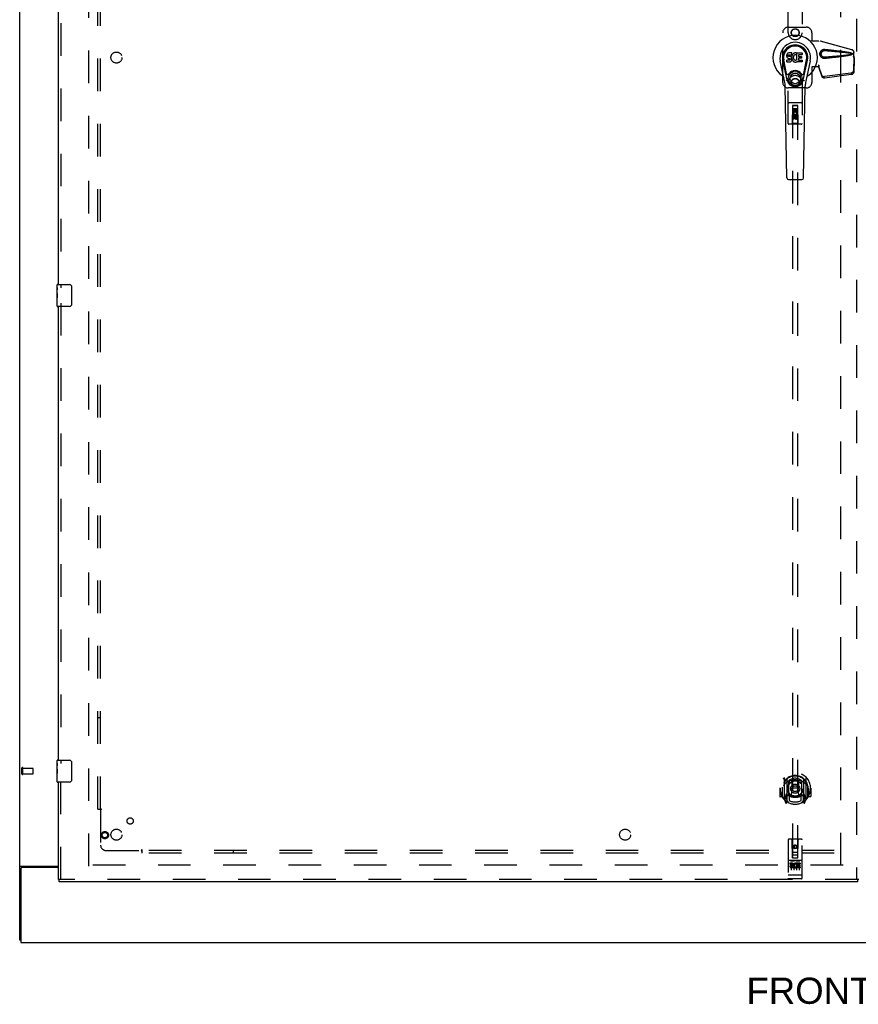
# Model space of a CAD drawing. Header units: inches. Extents: x 0 to 268, y 0 to 174.
# Tile 3 of 30: x 52 to 90, y 45 to 90. Entities that reach past the tile are written whole.
import ezdxf

# ---------------------------------------------------------------- set-up
doc = ezdxf.new("R2010")
doc.units = ezdxf.units.IN
doc.header["$LTSCALE"] = 14.749625
doc.header["$MEASUREMENT"] = 0
doc.linetypes.add('HIDDEN', pattern=[0.2, 0.1, -0.1])
doc.layers.get('0').update_dxf_attribs({"linetype": 'CONTINUOUS'})
for name, color, linetype in [('DEFAULT_2', 8, 'HIDDEN'), ('DIMENSIONS', 7, 'CONTINUOUS'), ('LEFTHAND_DOOR_ASSEMBLY', 7, 'CONTINUOUS'), ('SUBPANEL', 7, 'CONTINUOUS')]:
    doc.layers.add(name, color=color, linetype=linetype)
doc.styles.get("Standard").update_dxf_attribs({"font": 'arial.ttf'})

msp = doc.modelspace()

# ---------------------------------------------------------------- linework, layer by layer
at = {"color": 3, "linetype": 'Continuous'}
for p, q in [((52.299, 47.953), (52.299, 127.745)), ((52.351, 51.185), (52.351, 47.849)), ((52.369, 51.297), (54.049, 51.297)), ((54.049, 51.245), (52.411, 51.245)), ((52.351, 47.849), (129.997, 47.849))]:
    msp.add_line(p, q, dxfattribs=at)
at = {"color": 7, "linetype": 'Continuous'}
msp.add_line((52.351, 47.953), (52.299, 47.953), dxfattribs=at)
at = {"color": 3, "linetype": 'Continuous'}
for points in [[(52.335, 51.283), (52.331, 51.281), (52.327, 51.28), (52.323, 51.279), (52.32, 51.277), (52.317, 51.276), (52.314, 51.275), (52.311, 51.273), (52.308, 51.271), (52.306, 51.27), (52.304, 51.268), (52.303, 51.266), (52.302, 51.265), (52.301, 51.263), (52.3, 51.261), (52.299, 51.259), (52.299, 51.257)], [(52.369, 51.297), (52.367, 51.296), (52.365, 51.294), (52.362, 51.293), (52.359, 51.291), (52.355, 51.29), (52.351, 51.288), (52.347, 51.287), (52.343, 51.285), (52.335, 51.283)]]:
    msp.add_lwpolyline(points, dxfattribs=at)
msp.add_arc((52.411, 51.185), 0.06, 90, 180, dxfattribs=at)
at = {"layer": 'DEFAULT_2', "color": 8, "linetype": 'HIDDEN'}
for p, q in [((55.424, 51.297), (55.424, 124.401)), ((89.424, 51.328), (89.424, 124.37)), ((52.403, 55.457), (52.403, 55.741)), ((52.446, 55.457), (52.446, 55.741)), ((52.446, 55.723), (52.893, 55.723)), ((52.903, 55.485), (52.903, 55.713)), ((52.446, 55.475), (52.893, 55.475)), ((89.528, 51.349), (55.438, 51.349))]:
    msp.add_line(p, q, dxfattribs=at)
for centre, radius, start, end in [((52.425, 55.741), 0.0215, 360, 180), ((52.893, 55.713), 0.01, 360, 90), ((52.425, 55.457), 0.0215, 180, 0), ((52.893, 55.485), 0.01, 270, 0)]:
    msp.add_arc(centre, radius, start, end, dxfattribs=at)
at = {"layer": 'LEFTHAND_DOOR_ASSEMBLY', "color": 8, "linetype": 'HIDDEN'}
for p, q in [((90.133, 124.995), (90.133, 50.703)), ((54.153, 98.254), (54.153, 77.444)), ((87.049, 88.974), (87.049, 90.832)), ((87.674, 90.832), (87.674, 88.974)), ((87.049, 89.224), (87.862, 89.224)), ((86.799, 86.724), (86.799, 88.974)), ((88.109, 88.604), (88.112, 88.621)), ((88.109, 88.604), (88.43, 88.604)), ((88.112, 88.974), (88.112, 88.621)), ((88.116, 88.604), (88.112, 88.621)), ((89.92, 88.202), (88.422, 88.604)), ((89.927, 88.202), (88.43, 88.604)), ((89.99, 87.933), (90.012, 87.852)), ((90.011, 87.863), (89.992, 87.248)), ((89.998, 87.933), (90.02, 87.852)), ((90.025, 87.792), (90.006, 87.177)), ((90.011, 87.863), (90.025, 87.792)), ((90.012, 87.852), (90.012, 88.081)), ((90.02, 87.852), (90.012, 87.852)), ((90.013, 87.879), (90.022, 87.823)), ((90.02, 87.852), (90.02, 88.081)), ((90.022, 87.823), (90.023, 87.812)), ((90.023, 87.812), (90.024, 87.802)), ((90.024, 87.802), (90.025, 87.792)), ((88.109, 87.424), (88.112, 87.408)), ((88.43, 87.424), (88.109, 87.424)), ((88.116, 87.424), (88.112, 87.408)), ((88.112, 87.408), (88.112, 86.724)), ((88.422, 87.512), (88.422, 87.424)), ((88.43, 87.512), (88.422, 87.512)), ((88.56, 87.054), (88.428, 87.438)), ((88.442, 87.367), (88.428, 87.438)), ((88.43, 87.512), (88.43, 87.424)), ((88.438, 87.397), (88.442, 87.367)), ((88.574, 86.983), (88.442, 87.367)), ((89.875, 87.149), (88.687, 86.996)), ((89.888, 87.078), (88.701, 86.925)), ((87.049, 84.867), (87.049, 86.724)), ((87.862, 86.474), (87.049, 86.474)), ((87.674, 86.724), (87.674, 84.867)), ((87.644, 85.802), (87.079, 85.802)), ((87.235, 85.677), (87.232, 84.867)), ((87.235, 85.677), (87.488, 85.677)), ((87.237, 85.679), (87.237, 51.677)), ((87.487, 85.679), (87.237, 85.679)), ((87.487, 85.676), (87.237, 85.676)), ((87.255, 85.383), (87.255, 85.539)), ((87.255, 85.539), (87.298, 85.539)), ((87.277, 85.552), (87.447, 85.552)), ((87.298, 85.539), (87.298, 85.426)), ((87.341, 85.426), (87.341, 85.518)), ((87.341, 85.518), (87.384, 85.518)), ((87.384, 85.518), (87.384, 85.426)), ((87.426, 85.426), (87.426, 85.539)), ((87.426, 85.539), (87.468, 85.539)), ((87.468, 85.539), (87.468, 85.383)), ((87.487, 51.677), (87.487, 85.679)), ((87.492, 84.867), (87.488, 85.677)), ((87.234, 85.427), (87.489, 85.427)), ((87.268, 85.383), (87.255, 85.383)), ((87.255, 85.07), (87.255, 85.163)), ((87.298, 85.07), (87.255, 85.07)), ((87.266, 85.379), (87.268, 85.383)), ((87.468, 85.383), (87.291, 85.383)), ((87.291, 85.383), (87.309, 85.37)), ((87.298, 85.426), (87.341, 85.426)), ((87.298, 85.163), (87.298, 85.07)), ((87.362, 85.249), (87.299, 85.213)), ((87.299, 85.213), (87.299, 85.141)), ((87.299, 85.213), (87.309, 85.208)), ((87.299, 85.141), (87.309, 85.147)), ((87.299, 85.141), (87.362, 85.105)), ((87.362, 85.238), (87.309, 85.208)), ((87.309, 85.208), (87.309, 85.147)), ((87.309, 85.147), (87.362, 85.117)), ((87.341, 85.12), (87.341, 85.167)), ((87.362, 85.249), (87.362, 85.238)), ((87.424, 85.213), (87.362, 85.249)), ((87.414, 85.208), (87.362, 85.238)), ((87.362, 85.117), (87.414, 85.147)), ((87.362, 85.105), (87.424, 85.141)), ((87.362, 85.105), (87.362, 85.117)), ((87.382, 85.163), (87.382, 85.134)), ((87.384, 85.426), (87.426, 85.426)), ((87.424, 85.213), (87.414, 85.208)), ((87.414, 85.147), (87.414, 85.208)), ((87.424, 85.141), (87.414, 85.147)), ((87.42, 85.359), (87.459, 85.376)), ((87.424, 85.141), (87.424, 85.213)), ((87.426, 85.134), (87.426, 85.227)), ((87.426, 85.227), (87.468, 85.227)), ((87.468, 85.227), (87.468, 85.134)), ((87.644, 84.837), (87.079, 84.837)), ((87.232, 84.867), (87.202, 84.837)), ((87.492, 84.867), (87.232, 84.867)), ((87.492, 84.867), (87.522, 84.837)), ((54.153, 76.754), (54.153, 55.944)), ((54.153, 50.703), (54.153, 55.254)), ((86.862, 55.305), (86.862, 54.337)), ((86.979, 55.251), (86.979, 54.235)), ((86.987, 55.226), (86.987, 54.223)), ((87.087, 55.186), (87.087, 55.084)), ((87.637, 55.084), (87.637, 55.186)), ((87.737, 55.226), (87.737, 54.223)), ((87.744, 55.251), (87.744, 54.235)), ((87.862, 54.337), (87.862, 55.305)), ((86.677, 54.821), (86.662, 54.821)), ((86.662, 54.821), (86.662, 54.448)), ((86.779, 54.821), (86.794, 54.821)), ((86.779, 54.821), (86.779, 54.433)), ((86.787, 54.868), (86.787, 54.87)), ((86.787, 54.41), (86.787, 54.868)), ((87.079, 54.503), (87.079, 55.134)), ((87.199, 55.16), (87.229, 54.821)), ((87.199, 54.477), (87.229, 54.821)), ((87.494, 54.821), (87.229, 54.821)), ((87.524, 55.16), (87.494, 54.821)), ((87.525, 54.477), (87.494, 54.821)), ((87.644, 55.134), (87.644, 54.503)), ((87.944, 54.821), (87.929, 54.821)), ((87.937, 54.868), (87.937, 54.87)), ((87.937, 54.41), (87.937, 54.868)), ((87.944, 54.821), (87.944, 54.433)), ((88.062, 54.821), (88.047, 54.821)), ((88.062, 54.821), (88.062, 54.448)), ((86.779, 54.433), (86.677, 54.433)), ((86.779, 54.433), (86.787, 54.448)), ((86.866, 54.327), (86.936, 54.151)), ((86.979, 54.492), (86.919, 54.492)), ((86.919, 54.492), (86.919, 54.342)), ((86.919, 54.342), (86.987, 54.342)), ((86.957, 54.395), (86.928, 54.35)), ((86.989, 54.455), (86.989, 54.248)), ((87.079, 54.493), (87.007, 54.493)), ((87.075, 54.475), (87.009, 54.475)), ((87.087, 54.522), (87.087, 54.27)), ((87.637, 54.27), (87.637, 54.522)), ((87.717, 54.493), (87.644, 54.493)), ((87.714, 54.475), (87.648, 54.475)), ((87.734, 54.248), (87.734, 54.455)), ((87.737, 54.342), (87.804, 54.342)), ((87.804, 54.492), (87.744, 54.492)), ((87.796, 54.35), (87.767, 54.395)), ((87.787, 54.151), (87.857, 54.327)), ((87.804, 54.342), (87.804, 54.492)), ((87.936, 54.448), (87.944, 54.433)), ((88.047, 54.433), (87.944, 54.433)), ((86.958, 54.231), (86.962, 54.228)), ((86.965, 54.154), (86.979, 54.235)), ((87.057, 54.173), (86.987, 54.282)), ((87.737, 54.282), (87.667, 54.173)), ((87.744, 54.235), (87.759, 54.154)), ((87.765, 54.231), (87.766, 54.231)), ((87.766, 54.231), (87.766, 54.231)), ((87.766, 54.231), (87.766, 54.231)), ((87.644, 52.517), (87.079, 52.517)), ((87.049, 52.487), (87.049, 50.762)), ((87.235, 51.677), (87.232, 52.487)), ((87.362, 52.249), (87.299, 52.213)), ((87.299, 52.213), (87.309, 52.208)), ((87.299, 52.213), (87.299, 52.141)), ((87.299, 52.141), (87.309, 52.147)), ((87.299, 52.141), (87.362, 52.105)), ((87.362, 52.238), (87.309, 52.208)), ((87.309, 52.208), (87.309, 52.147)), ((87.309, 52.147), (87.362, 52.117)), ((87.424, 52.213), (87.362, 52.249)), ((87.362, 52.249), (87.362, 52.238)), ((87.414, 52.208), (87.362, 52.238)), ((87.362, 52.117), (87.414, 52.147)), ((87.362, 52.105), (87.424, 52.141)), ((87.362, 52.105), (87.362, 52.117)), ((87.424, 52.213), (87.414, 52.208)), ((87.414, 52.147), (87.414, 52.208)), ((87.424, 52.141), (87.414, 52.147)), ((87.424, 52.141), (87.424, 52.213)), ((87.488, 51.677), (87.492, 52.487)), ((87.674, 50.762), (87.674, 52.487)), ((87.234, 51.927), (87.489, 51.927)), ((87.235, 51.677), (87.237, 51.677)), ((87.237, 51.677), (87.487, 51.677)), ((87.447, 51.802), (87.277, 51.802)), ((87.487, 51.677), (87.488, 51.677)), ((87.644, 51.56), (87.079, 51.56)), ((87.217, 51.438), (87.125, 51.438)), ((87.125, 51.438), (87.125, 51.396)), ((87.217, 51.396), (87.125, 51.396)), ((87.151, 51.544), (87.323, 51.544)), ((87.174, 51.429), (87.174, 51.123)), ((87.221, 51.352), (87.175, 51.352)), ((87.217, 51.311), (87.189, 51.311)), ((87.281, 51.267), (87.189, 51.267)), ((87.281, 51.225), (87.189, 51.225)), ((87.281, 51.267), (87.281, 51.225)), ((87.299, 51.429), (87.299, 51.123)), ((87.401, 51.544), (87.573, 51.544)), ((87.413, 51.273), (87.43, 51.234)), ((87.424, 51.429), (87.424, 51.123)), ((87.438, 51.402), (87.425, 51.384)), ((87.434, 51.427), (87.438, 51.426)), ((87.594, 51.438), (87.438, 51.438)), ((87.438, 51.438), (87.438, 51.426)), ((87.438, 51.402), (87.438, 51.225)), ((87.594, 51.225), (87.438, 51.225)), ((87.594, 51.396), (87.48, 51.396)), ((87.48, 51.396), (87.48, 51.352)), ((87.572, 51.352), (87.48, 51.352)), ((87.572, 51.31), (87.48, 51.31)), ((87.48, 51.31), (87.48, 51.267)), ((87.594, 51.267), (87.48, 51.267)), ((87.549, 51.429), (87.549, 51.123)), ((87.572, 51.352), (87.572, 51.31)), ((87.594, 51.438), (87.594, 51.396)), ((87.594, 51.267), (87.594, 51.225)), ((87.067, 50.891), (87.066, 50.891)), ((87.068, 50.891), (87.067, 50.891)), ((87.069, 50.89), (87.068, 50.891)), ((87.07, 50.89), (87.069, 50.89)), ((87.069, 50.89), (87.069, 50.89)), ((87.071, 50.89), (87.07, 50.89)), ((87.072, 50.89), (87.071, 50.89)), ((87.073, 50.89), (87.072, 50.89)), ((87.074, 50.89), (87.073, 50.89)), ((87.073, 50.89), (87.073, 50.89)), ((87.075, 50.89), (87.074, 50.89)), ((87.076, 50.89), (87.075, 50.89)), ((87.077, 50.89), (87.076, 50.89)), ((87.078, 50.89), (87.077, 50.89)), ((87.079, 50.89), (87.078, 50.89)), ((87.078, 50.89), (87.078, 50.89)), ((87.645, 50.89), (87.079, 50.89)), ((87.645, 50.89), (87.646, 50.89)), ((87.646, 50.89), (87.647, 50.89)), ((87.646, 50.89), (87.646, 50.89)), ((87.647, 50.89), (87.648, 50.89)), ((87.648, 50.89), (87.649, 50.89)), ((87.649, 50.89), (87.65, 50.89)), ((87.65, 50.89), (87.651, 50.89)), ((87.651, 50.89), (87.652, 50.89)), ((87.651, 50.89), (87.651, 50.89)), ((87.652, 50.89), (87.653, 50.89)), ((87.653, 50.89), (87.654, 50.89)), ((87.654, 50.89), (87.655, 50.89)), ((87.655, 50.89), (87.656, 50.891)), ((87.655, 50.89), (87.655, 50.89)), ((87.656, 50.891), (87.657, 50.891)), ((87.657, 50.891), (87.658, 50.891)), ((87.658, 50.891), (87.658, 50.891)), ((90.195, 50.703), (54.091, 50.703)), ((87.644, 50.732), (87.079, 50.732))]:
    msp.add_line(p, q, dxfattribs=at)
at = {"layer": 'LEFTHAND_DOOR_ASSEMBLY', "color": 3, "linetype": 'Continuous'}
for p, q in [((54.049, 77.599), (54.049, 98.099)), ((54.049, 56.099), (54.049, 76.599)), ((54.049, 50.703), (54.049, 55.099)), ((90.195, 50.599), (54.091, 50.599))]:
    msp.add_line(p, q, dxfattribs=at)
at = {"layer": 'LEFTHAND_DOOR_ASSEMBLY', "color": 7, "linetype": 'Continuous'}
for p, q in [((86.885, 86.78), (86.688, 87.706)), ((86.996, 86.827), (86.803, 87.73)), ((86.852, 87.504), (86.807, 87.731)), ((86.919, 87.357), (86.845, 87.739)), ((86.977, 87.964), (86.976, 87.94)), ((86.976, 87.94), (86.976, 87.916)), ((86.976, 87.916), (86.98, 87.893)), ((86.983, 87.987), (86.977, 87.964)), ((86.978, 87.654), (86.978, 87.729)), ((86.98, 87.893), (86.989, 87.87)), ((86.992, 88.01), (86.983, 87.987)), ((87.042, 87.734), (86.983, 87.734)), ((86.989, 87.87), (87.002, 87.85)), ((87.006, 88.029), (86.992, 88.01)), ((87.002, 87.85), (87.018, 87.833)), ((87.014, 88.037), (87.006, 88.029)), ((87.024, 88.044), (87.014, 88.037)), ((87.018, 87.833), (87.038, 87.82)), ((87.045, 88.054), (87.024, 88.044)), ((87.038, 87.82), (87.049, 87.816)), ((87.103, 87.734), (87.042, 87.734)), ((87.069, 88.061), (87.045, 88.054)), ((87.047, 87.943), (87.049, 87.958)), ((87.047, 87.928), (87.047, 87.943)), ((87.047, 87.921), (87.047, 87.928)), ((87.05, 87.914), (87.047, 87.921)), ((87.049, 87.958), (87.053, 87.965)), ((87.049, 87.816), (87.061, 87.814)), ((87.054, 87.908), (87.05, 87.914)), ((87.053, 87.965), (87.058, 87.97)), ((87.06, 87.903), (87.054, 87.908)), ((87.058, 87.97), (87.073, 87.974)), ((87.075, 87.899), (87.06, 87.903)), ((87.061, 87.814), (87.108, 87.813)), ((87.208, 88.061), (87.069, 88.061)), ((87.073, 87.974), (87.088, 87.976)), ((87.099, 87.9), (87.075, 87.899)), ((87.088, 87.976), (87.2, 87.976)), ((87.123, 87.899), (87.099, 87.9)), ((87.118, 87.736), (87.103, 87.734)), ((87.108, 87.813), (87.116, 87.812)), ((87.116, 87.812), (87.123, 87.81)), ((87.124, 87.739), (87.118, 87.736)), ((87.146, 87.894), (87.123, 87.899)), ((87.123, 87.81), (87.129, 87.805)), ((87.13, 87.744), (87.124, 87.739)), ((87.129, 87.805), (87.134, 87.8)), ((87.139, 87.756), (87.13, 87.744)), ((87.134, 87.8), (87.14, 87.786)), ((87.142, 87.763), (87.139, 87.756)), ((87.14, 87.786), (87.143, 87.771)), ((87.143, 87.771), (87.142, 87.763)), ((87.157, 87.889), (87.146, 87.894)), ((87.167, 87.882), (87.157, 87.889)), ((87.184, 87.865), (87.167, 87.882)), ((87.17, 87.669), (87.187, 87.686)), ((87.197, 87.845), (87.184, 87.865)), ((87.187, 87.686), (87.194, 87.696)), ((87.194, 87.696), (87.199, 87.706)), ((87.207, 87.823), (87.197, 87.845)), ((87.199, 87.706), (87.208, 87.729)), ((87.2, 87.976), (87.206, 87.976)), ((87.206, 87.976), (87.208, 87.981)), ((87.213, 87.8), (87.207, 87.823)), ((87.21, 88.018), (87.208, 88.061)), ((87.208, 87.981), (87.209, 87.994)), ((87.212, 87.897), (87.208, 87.852)), ((87.208, 87.852), (87.209, 87.83)), ((87.208, 87.729), (87.214, 87.752)), ((87.209, 87.994), (87.21, 88.018)), ((87.209, 87.83), (87.212, 87.808)), ((87.217, 87.919), (87.212, 87.897)), ((87.212, 87.808), (87.216, 87.786)), ((87.216, 87.776), (87.213, 87.8)), ((87.214, 87.752), (87.216, 87.776)), ((87.216, 87.786), (87.224, 87.765)), ((87.223, 87.94), (87.217, 87.919)), ((87.231, 87.961), (87.223, 87.94)), ((87.224, 87.765), (87.245, 87.726)), ((87.242, 87.98), (87.231, 87.961)), ((87.255, 87.999), (87.242, 87.98)), ((87.245, 87.726), (87.257, 87.708)), ((87.27, 88.015), (87.255, 87.999)), ((87.257, 87.708), (87.272, 87.691)), ((87.286, 88.031), (87.27, 88.015)), ((87.272, 87.691), (87.289, 87.676)), ((87.278, 87.868), (87.277, 87.841)), ((87.277, 87.841), (87.279, 87.828)), ((87.281, 87.895), (87.278, 87.868)), ((87.279, 87.828), (87.282, 87.815)), ((87.285, 87.908), (87.281, 87.895)), ((87.282, 87.815), (87.292, 87.79)), ((87.291, 87.919), (87.285, 87.908)), ((87.304, 88.044), (87.286, 88.031)), ((87.289, 87.676), (87.306, 87.662)), ((87.305, 87.943), (87.291, 87.919)), ((87.292, 87.79), (87.305, 87.767)), ((87.325, 88.052), (87.304, 88.044)), ((87.313, 87.953), (87.305, 87.943)), ((87.305, 87.767), (87.314, 87.757)), ((87.324, 87.96), (87.313, 87.953)), ((87.314, 87.757), (87.324, 87.748)), ((87.349, 87.971), (87.324, 87.96)), ((87.324, 87.748), (87.335, 87.741)), ((87.346, 88.057), (87.325, 88.052)), ((87.335, 87.741), (87.348, 87.736)), ((87.369, 88.059), (87.346, 88.057)), ((87.348, 87.736), (87.361, 87.734)), ((87.362, 87.974), (87.349, 87.971)), ((87.361, 87.734), (87.374, 87.733)), ((87.375, 87.974), (87.362, 87.974)), ((87.391, 88.059), (87.369, 88.059)), ((87.374, 87.733), (87.387, 87.735)), ((87.388, 87.971), (87.375, 87.974)), ((87.387, 87.735), (87.4, 87.739)), ((87.401, 87.966), (87.388, 87.971)), ((87.402, 88.057), (87.391, 88.059)), ((87.4, 87.739), (87.412, 87.745)), ((87.413, 88.054), (87.402, 88.057)), ((87.433, 88.037), (87.407, 87.969)), ((87.412, 87.745), (87.423, 87.752)), ((87.431, 88.042), (87.413, 88.054)), ((87.43, 87.751), (87.442, 87.734)), ((87.442, 87.734), (87.442, 88.059)), ((87.442, 88.059), (87.678, 88.059)), ((87.512, 87.971), (87.512, 87.904)), ((87.513, 87.813), (87.513, 87.735)), ((87.678, 87.976), (87.516, 87.976)), ((87.516, 87.899), (87.647, 87.899)), ((87.647, 87.817), (87.517, 87.817)), ((87.517, 87.731), (87.679, 87.731)), ((87.652, 87.895), (87.652, 87.822)), ((87.683, 88.054), (87.683, 87.98)), ((87.683, 87.726), (87.683, 87.654)), ((87.728, 86.827), (87.92, 87.73)), ((87.804, 87.357), (87.879, 87.739)), ((88.036, 87.706), (87.838, 86.78)), ((87.872, 87.504), (87.916, 87.731)), ((86.967, 87.132), (86.919, 87.357)), ((86.983, 87.649), (87.127, 87.649)), ((87.127, 87.649), (87.139, 87.651)), ((87.139, 87.651), (87.15, 87.655)), ((87.15, 87.655), (87.17, 87.669)), ((87.306, 87.662), (87.316, 87.657)), ((87.316, 87.657), (87.327, 87.653)), ((87.327, 87.653), (87.348, 87.648)), ((87.348, 87.648), (87.37, 87.645)), ((87.37, 87.645), (87.392, 87.648)), ((87.392, 87.648), (87.414, 87.655)), ((87.414, 87.655), (87.433, 87.667)), ((87.433, 87.667), (87.433, 87.667)), ((87.443, 87.667), (87.433, 87.667)), ((87.443, 87.654), (87.443, 87.667)), ((87.679, 87.649), (87.448, 87.649)), ((87.756, 87.132), (87.804, 87.357)), ((86.983, 82.415), (86.911, 86.554)), ((87.74, 82.415), (87.813, 86.554)), ((87.062, 82.338), (87.662, 82.338)), ((53.989, 77.439), (53.989, 77.584)), ((53.989, 77.181), (53.989, 77.438)), ((54.004, 77.599), (54.544, 77.599)), ((54.644, 77.499), (54.644, 76.699)), ((53.995, 77.382), (53.989, 77.382)), ((53.989, 77.215), (53.996, 77.215)), ((53.989, 76.614), (53.989, 77.178)), ((53.991, 77.152), (53.989, 77.152)), ((53.989, 77.02), (53.995, 77.02)), ((53.996, 77.215), (53.996, 77.351)), ((53.989, 76.984), (53.996, 76.984)), ((53.989, 76.921), (53.996, 76.921)), ((53.989, 76.754), (53.996, 76.754)), ((53.996, 76.754), (53.996, 76.984)), ((54.544, 76.599), (54.004, 76.599)), ((53.989, 55.939), (53.989, 56.084)), ((54.004, 56.099), (54.544, 56.099)), ((53.989, 55.681), (53.989, 55.938)), ((53.995, 55.882), (53.989, 55.882)), ((53.989, 55.715), (53.996, 55.715)), ((53.989, 55.114), (53.989, 55.678)), ((53.991, 55.652), (53.989, 55.652)), ((53.996, 55.715), (53.996, 55.851)), ((54.644, 55.999), (54.644, 55.199)), ((53.989, 55.52), (53.995, 55.52)), ((53.989, 55.484), (53.996, 55.484)), ((53.989, 55.421), (53.996, 55.421)), ((53.989, 55.254), (53.996, 55.254)), ((53.996, 55.254), (53.996, 55.484)), ((54.544, 55.099), (54.004, 55.099)), ((54.049, 50.703), (54.091, 50.703)), ((54.091, 50.599), (54.091, 50.703)), ((90.237, 50.703), (90.195, 50.703)), ((90.195, 50.599), (90.195, 50.703))]:
    msp.add_line(p, q, dxfattribs=at)
at = {"layer": 'LEFTHAND_DOOR_ASSEMBLY', "color": 8, "linetype": 'HIDDEN'}
for points in [[(88.706, 87.806), (88.693, 87.806), (88.68, 87.806), (88.667, 87.806), (88.654, 87.808), (88.641, 87.81), (88.629, 87.813), (88.617, 87.817), (88.605, 87.822), (88.593, 87.828), (88.582, 87.834), (88.57, 87.841), (88.559, 87.849), (88.547, 87.859), (88.536, 87.87), (88.525, 87.883), (88.515, 87.897), (88.505, 87.912), (88.497, 87.928), (88.491, 87.945), (88.486, 87.962), (88.482, 87.979), (88.48, 87.996), (88.479, 88.014), (88.48, 88.031), (88.482, 88.048), (88.485, 88.065), (88.49, 88.082), (88.497, 88.099), (88.505, 88.115), (88.514, 88.13), (88.524, 88.145), (88.535, 88.158), (88.546, 88.169), (88.558, 88.179), (88.569, 88.187), (88.581, 88.195), (88.592, 88.201), (88.604, 88.206), (88.616, 88.211), (88.628, 88.215), (88.641, 88.219), (88.654, 88.221), (88.667, 88.223)], [(88.706, 87.86), (88.696, 87.859), (88.687, 87.86), (88.678, 87.86), (88.668, 87.862), (88.659, 87.863), (88.65, 87.866), (88.641, 87.869), (88.632, 87.872), (88.624, 87.876), (88.616, 87.881), (88.607, 87.886), (88.599, 87.892), (88.591, 87.899), (88.583, 87.907), (88.575, 87.917), (88.568, 87.927), (88.561, 87.937), (88.555, 87.949), (88.551, 87.96), (88.547, 87.971), (88.545, 87.982), (88.543, 87.993), (88.542, 88.003), (88.541, 88.014), (88.542, 88.024), (88.543, 88.034), (88.544, 88.045), (88.547, 88.056), (88.55, 88.067), (88.555, 88.078), (88.56, 88.09), (88.567, 88.101), (88.574, 88.111), (88.582, 88.12), (88.59, 88.128), (88.598, 88.136), (88.606, 88.142), (88.615, 88.147), (88.623, 88.152), (88.632, 88.156), (88.64, 88.16), (88.649, 88.163), (88.659, 88.165), (88.668, 88.167), (88.677, 88.169), (88.687, 88.169), (88.696, 88.169), (88.706, 88.169)], [(88.667, 88.223), (88.68, 88.223), (88.693, 88.223), (88.706, 88.222)], [(88.706, 88.222), (88.781, 88.215), (88.854, 88.208), (88.924, 88.2), (88.991, 88.193), (89.055, 88.186), (89.116, 88.18), (89.175, 88.173), (89.232, 88.166), (89.286, 88.16), (89.338, 88.154), (89.388, 88.148), (89.436, 88.141), (89.481, 88.135), (89.525, 88.129), (89.567, 88.123), (89.608, 88.117), (89.646, 88.111), (89.683, 88.105), (89.718, 88.099), (89.752, 88.093), (89.785, 88.087), (89.815, 88.08), (89.845, 88.073), (89.873, 88.066), (89.899, 88.058), (89.924, 88.049)], [(88.706, 88.169), (88.769, 88.164), (88.83, 88.158), (88.889, 88.153), (88.946, 88.149), (89.001, 88.144), (89.054, 88.139), (89.105, 88.135), (89.153, 88.13), (89.2, 88.126), (89.245, 88.122), (89.288, 88.118), (89.33, 88.114), (89.369, 88.11), (89.407, 88.107), (89.443, 88.103), (89.477, 88.099), (89.51, 88.096), (89.541, 88.093), (89.571, 88.09), (89.6, 88.086), (89.629, 88.083), (89.656, 88.08), (89.684, 88.077), (89.71, 88.074), (89.737, 88.07), (89.764, 88.067), (89.791, 88.063), (89.818, 88.059), (89.844, 88.055), (89.871, 88.05), (89.898, 88.045), (89.924, 88.039)], [(89.92, 88.202), (89.933, 88.198), (89.945, 88.192), (89.957, 88.185), (89.967, 88.177), (89.977, 88.168), (89.986, 88.157), (89.994, 88.146), (90, 88.134), (90.005, 88.122), (90.009, 88.108), (90.011, 88.095), (90.012, 88.081)], [(90.02, 88.081), (90.019, 88.095), (90.017, 88.108), (90.013, 88.122), (90.008, 88.134), (90.001, 88.146), (89.994, 88.157), (89.985, 88.168), (89.975, 88.177), (89.964, 88.185), (89.952, 88.192), (89.94, 88.198), (89.927, 88.202)], [(89.924, 87.99), (89.898, 87.984), (89.871, 87.979), (89.845, 87.974), (89.818, 87.97), (89.791, 87.966), (89.764, 87.962), (89.738, 87.959), (89.711, 87.955), (89.684, 87.952), (89.657, 87.949), (89.629, 87.946), (89.601, 87.943), (89.572, 87.939), (89.542, 87.936), (89.511, 87.933), (89.478, 87.93), (89.444, 87.926), (89.408, 87.923), (89.37, 87.919), (89.33, 87.915), (89.289, 87.911), (89.246, 87.907), (89.201, 87.903), (89.154, 87.899), (89.105, 87.894), (89.054, 87.89), (89.002, 87.885), (88.947, 87.88), (88.89, 87.876), (88.831, 87.87), (88.769, 87.865), (88.706, 87.86)], [(89.924, 87.979), (89.901, 87.972), (89.877, 87.964), (89.852, 87.957), (89.825, 87.951), (89.798, 87.945), (89.768, 87.939), (89.738, 87.933), (89.706, 87.928), (89.673, 87.922), (89.639, 87.916), (89.603, 87.911), (89.565, 87.905), (89.526, 87.9), (89.485, 87.894), (89.443, 87.889), (89.399, 87.883), (89.353, 87.877), (89.305, 87.871), (89.255, 87.865), (89.204, 87.859), (89.15, 87.853), (89.094, 87.847), (89.035, 87.84), (88.974, 87.834), (88.911, 87.827), (88.845, 87.821), (88.777, 87.814), (88.706, 87.806)], [(89.924, 88.049), (89.93, 88.046), (89.935, 88.042), (89.94, 88.038), (89.943, 88.033), (89.946, 88.027), (89.948, 88.021), (89.948, 88.015), (89.948, 88.008), (89.946, 88.002), (89.944, 87.997), (89.94, 87.991), (89.935, 87.987), (89.93, 87.983), (89.924, 87.979)], [(89.924, 88.039), (89.929, 88.037), (89.934, 88.034), (89.937, 88.031), (89.941, 88.027), (89.943, 88.023), (89.944, 88.019), (89.945, 88.014), (89.944, 88.01), (89.943, 88.005), (89.94, 88.001), (89.937, 87.998), (89.933, 87.995), (89.929, 87.992), (89.924, 87.99)], [(89.99, 87.933), (89.995, 87.914), (90.001, 87.894), (90.006, 87.876), (90.012, 87.857), (90.017, 87.84), (90.022, 87.823)], [(89.998, 87.933), (90, 87.924), (90.003, 87.914), (90.006, 87.905), (90.008, 87.896), (90.011, 87.887), (90.013, 87.879)], [(90.013, 87.879), (90.013, 87.876), (90.013, 87.874), (90.012, 87.871), (90.012, 87.868), (90.012, 87.866), (90.011, 87.863)], [(88.422, 87.512), (88.425, 87.492), (88.427, 87.472), (88.43, 87.452), (88.433, 87.433), (88.438, 87.397)], [(88.429, 87.453), (88.429, 87.448), (88.429, 87.445), (88.429, 87.443), (88.428, 87.44), (88.428, 87.438)], [(88.43, 87.512), (88.43, 87.502), (88.429, 87.472)], [(88.437, 87.405), (88.435, 87.416), (88.433, 87.433), (88.431, 87.449), (88.43, 87.464), (88.429, 87.477), (88.429, 87.484)], [(88.429, 87.472), (88.429, 87.462), (88.429, 87.453)], [(89.875, 87.149), (89.89, 87.152), (89.905, 87.156), (89.919, 87.161), (89.933, 87.167), (89.946, 87.175), (89.957, 87.184), (89.967, 87.193), (89.976, 87.203), (89.982, 87.214), (89.988, 87.225), (89.991, 87.236), (89.992, 87.248)], [(88.56, 87.054), (88.564, 87.044), (88.57, 87.035), (88.577, 87.027), (88.586, 87.019), (88.596, 87.013), (88.607, 87.007), (88.619, 87.002), (88.631, 86.999), (88.645, 86.996), (88.659, 86.995), (88.673, 86.995), (88.687, 86.996)], [(88.701, 86.925), (88.686, 86.924), (88.672, 86.924), (88.658, 86.925), (88.645, 86.928), (88.632, 86.931), (88.62, 86.936), (88.609, 86.942), (88.599, 86.948), (88.591, 86.956), (88.584, 86.964), (88.578, 86.973), (88.574, 86.983)], [(90.006, 87.177), (90.004, 87.165), (90.001, 87.154), (89.996, 87.143), (89.989, 87.132), (89.981, 87.122), (89.971, 87.113), (89.959, 87.104), (89.947, 87.096), (89.933, 87.09), (89.918, 87.085), (89.904, 87.081), (89.888, 87.078)], [(86.816, 55.26), (86.817, 55.261), (86.818, 55.261), (86.819, 55.262), (86.819, 55.263), (86.82, 55.264), (86.821, 55.265), (86.821, 55.265), (86.822, 55.266), (86.823, 55.267), (86.824, 55.268), (86.824, 55.268), (86.825, 55.269), (86.826, 55.27), (86.827, 55.271), (86.828, 55.271), (86.828, 55.272), (86.829, 55.273), (86.83, 55.273), (86.831, 55.274), (86.832, 55.274), (86.833, 55.275), (86.833, 55.276), (86.834, 55.276), (86.835, 55.277), (86.836, 55.277), (86.837, 55.278), (86.838, 55.278), (86.839, 55.279), (86.84, 55.279), (86.841, 55.28), (86.841, 55.28), (86.842, 55.281), (86.843, 55.281), (86.844, 55.282)], [(87.174, 55.178), (87.179, 55.179), (87.185, 55.181), (87.19, 55.182), (87.196, 55.183), (87.201, 55.185), (87.206, 55.186), (87.212, 55.187), (87.217, 55.188), (87.223, 55.19), (87.228, 55.191), (87.234, 55.192), (87.239, 55.193), (87.245, 55.194), (87.25, 55.195), (87.256, 55.195), (87.261, 55.196), (87.267, 55.197), (87.273, 55.198), (87.278, 55.198), (87.284, 55.199), (87.289, 55.2), (87.295, 55.2), (87.3, 55.201), (87.306, 55.201), (87.311, 55.202), (87.317, 55.202), (87.323, 55.202), (87.328, 55.203), (87.334, 55.203), (87.339, 55.203), (87.345, 55.203), (87.351, 55.203), (87.356, 55.203), (87.362, 55.203), (87.367, 55.203), (87.373, 55.203), (87.379, 55.203), (87.384, 55.203), (87.39, 55.203), (87.395, 55.203), (87.401, 55.202), (87.407, 55.202), (87.412, 55.202), (87.418, 55.201), (87.423, 55.201), (87.429, 55.2), (87.434, 55.2), (87.44, 55.199), (87.446, 55.198), (87.451, 55.198), (87.457, 55.197), (87.462, 55.196), (87.468, 55.195), (87.473, 55.195), (87.479, 55.194), (87.484, 55.193), (87.49, 55.192), (87.495, 55.191), (87.501, 55.19), (87.506, 55.188), (87.512, 55.187), (87.517, 55.186), (87.523, 55.185), (87.528, 55.183), (87.534, 55.182), (87.539, 55.181), (87.544, 55.179), (87.55, 55.178)], [(87.879, 55.282), (87.88, 55.281), (87.881, 55.281), (87.882, 55.28), (87.883, 55.28), (87.884, 55.279), (87.885, 55.279), (87.886, 55.278), (87.887, 55.278), (87.888, 55.277), (87.888, 55.277), (87.889, 55.276), (87.89, 55.276), (87.891, 55.275), (87.892, 55.274), (87.893, 55.274), (87.894, 55.273), (87.894, 55.273), (87.895, 55.272), (87.896, 55.271), (87.897, 55.271), (87.898, 55.27), (87.898, 55.269), (87.899, 55.268), (87.9, 55.268), (87.901, 55.267), (87.901, 55.266), (87.902, 55.265), (87.903, 55.265), (87.904, 55.264), (87.904, 55.263), (87.905, 55.262), (87.906, 55.261), (87.907, 55.261), (87.907, 55.26)], [(86.907, 55.036), (86.906, 55.035), (86.904, 55.033), (86.903, 55.032), (86.901, 55.03), (86.9, 55.029), (86.898, 55.027), (86.896, 55.026), (86.895, 55.024), (86.893, 55.022), (86.891, 55.02), (86.889, 55.018), (86.887, 55.016), (86.885, 55.014), (86.884, 55.012), (86.882, 55.01), (86.88, 55.007), (86.878, 55.005), (86.875, 55.002), (86.873, 55), (86.871, 54.997), (86.869, 54.994), (86.867, 54.991), (86.864, 54.988), (86.862, 54.985), (86.86, 54.982), (86.857, 54.978), (86.855, 54.975), (86.852, 54.971), (86.85, 54.967), (86.847, 54.963), (86.844, 54.959), (86.841, 54.954), (86.838, 54.95), (86.835, 54.945), (86.832, 54.94), (86.829, 54.934)], [(87.894, 54.934), (87.891, 54.94), (87.888, 54.945), (87.885, 54.95), (87.882, 54.954), (87.88, 54.959), (87.877, 54.963), (87.874, 54.967), (87.872, 54.971), (87.869, 54.974), (87.866, 54.978), (87.864, 54.982), (87.862, 54.985), (87.859, 54.988), (87.857, 54.991), (87.855, 54.994), (87.853, 54.997), (87.85, 55), (87.848, 55.002), (87.846, 55.005), (87.844, 55.007), (87.842, 55.01), (87.84, 55.012), (87.838, 55.014), (87.836, 55.016), (87.834, 55.018), (87.833, 55.02), (87.831, 55.022), (87.829, 55.024), (87.827, 55.026), (87.826, 55.027), (87.824, 55.029), (87.822, 55.03), (87.821, 55.032), (87.819, 55.033), (87.818, 55.035), (87.816, 55.036)], [(86.844, 54.36), (86.843, 54.361), (86.842, 54.361), (86.841, 54.362), (86.841, 54.362), (86.84, 54.363), (86.839, 54.363), (86.838, 54.364), (86.837, 54.364), (86.836, 54.365), (86.835, 54.365), (86.834, 54.366), (86.833, 54.366), (86.833, 54.367), (86.832, 54.367), (86.831, 54.368), (86.83, 54.369), (86.829, 54.369), (86.828, 54.37), (86.828, 54.371), (86.827, 54.371), (86.826, 54.372), (86.825, 54.373), (86.824, 54.373), (86.824, 54.374), (86.823, 54.375), (86.822, 54.376), (86.821, 54.376), (86.821, 54.377), (86.82, 54.378), (86.819, 54.379), (86.819, 54.38), (86.818, 54.38), (86.817, 54.381), (86.816, 54.382)], [(87.907, 54.382), (87.907, 54.381), (87.906, 54.38), (87.905, 54.38), (87.904, 54.379), (87.904, 54.378), (87.903, 54.377), (87.902, 54.376), (87.901, 54.376), (87.901, 54.375), (87.9, 54.374), (87.899, 54.373), (87.898, 54.373), (87.898, 54.372), (87.897, 54.371), (87.896, 54.371), (87.895, 54.37), (87.894, 54.369), (87.894, 54.369), (87.893, 54.368), (87.892, 54.367), (87.891, 54.367), (87.89, 54.366), (87.889, 54.366), (87.888, 54.365), (87.888, 54.365), (87.887, 54.364), (87.886, 54.364), (87.885, 54.363), (87.884, 54.363), (87.883, 54.362), (87.882, 54.362), (87.881, 54.361), (87.88, 54.361), (87.879, 54.36)], [(87.144, 51.543), (87.144, 51.543), (87.144, 51.543), (87.145, 51.543), (87.145, 51.543), (87.145, 51.543), (87.145, 51.543), (87.145, 51.543), (87.145, 51.543), (87.145, 51.543), (87.145, 51.543), (87.145, 51.543), (87.145, 51.543), (87.146, 51.543), (87.146, 51.543), (87.146, 51.543), (87.146, 51.543), (87.146, 51.543), (87.146, 51.543), (87.146, 51.543), (87.146, 51.544), (87.147, 51.544), (87.147, 51.544), (87.147, 51.544), (87.147, 51.544), (87.147, 51.544), (87.147, 51.544), (87.147, 51.544), (87.148, 51.544), (87.148, 51.544), (87.148, 51.544), (87.148, 51.544), (87.148, 51.544), (87.148, 51.544), (87.149, 51.544), (87.149, 51.544), (87.149, 51.544), (87.149, 51.544), (87.149, 51.544), (87.149, 51.544), (87.15, 51.544), (87.15, 51.544), (87.15, 51.544), (87.15, 51.544), (87.15, 51.544), (87.151, 51.544)], [(87.323, 51.544), (87.323, 51.544), (87.323, 51.544), (87.323, 51.544), (87.324, 51.544), (87.324, 51.544), (87.324, 51.544), (87.324, 51.544), (87.324, 51.544), (87.325, 51.544), (87.325, 51.544), (87.325, 51.544), (87.325, 51.544), (87.325, 51.544), (87.325, 51.544), (87.326, 51.544), (87.326, 51.544), (87.326, 51.544), (87.326, 51.544), (87.326, 51.544), (87.326, 51.544), (87.326, 51.544), (87.327, 51.544), (87.327, 51.544), (87.327, 51.544), (87.327, 51.544), (87.327, 51.544), (87.327, 51.543), (87.327, 51.543), (87.328, 51.543), (87.328, 51.543), (87.328, 51.543), (87.328, 51.543), (87.328, 51.543), (87.328, 51.543), (87.328, 51.543), (87.328, 51.543), (87.328, 51.543), (87.329, 51.543), (87.329, 51.543), (87.329, 51.543), (87.329, 51.543), (87.329, 51.543), (87.329, 51.543), (87.329, 51.543), (87.329, 51.543), (87.329, 51.543)], [(87.394, 51.543), (87.394, 51.543), (87.394, 51.543), (87.395, 51.543), (87.395, 51.543), (87.395, 51.543), (87.395, 51.543), (87.395, 51.543), (87.395, 51.543), (87.395, 51.543), (87.395, 51.543), (87.395, 51.543), (87.395, 51.543), (87.396, 51.543), (87.396, 51.543), (87.396, 51.543), (87.396, 51.543), (87.396, 51.543), (87.396, 51.543), (87.396, 51.543), (87.396, 51.544), (87.397, 51.544), (87.397, 51.544), (87.397, 51.544), (87.397, 51.544), (87.397, 51.544), (87.397, 51.544), (87.397, 51.544), (87.398, 51.544), (87.398, 51.544), (87.398, 51.544), (87.398, 51.544), (87.398, 51.544), (87.398, 51.544), (87.399, 51.544), (87.399, 51.544), (87.399, 51.544), (87.399, 51.544), (87.399, 51.544), (87.399, 51.544), (87.4, 51.544), (87.4, 51.544), (87.4, 51.544), (87.4, 51.544), (87.4, 51.544), (87.401, 51.544)], [(87.573, 51.544), (87.573, 51.544), (87.573, 51.544), (87.573, 51.544), (87.574, 51.544), (87.574, 51.544), (87.574, 51.544), (87.574, 51.544), (87.574, 51.544), (87.575, 51.544), (87.575, 51.544), (87.575, 51.544), (87.575, 51.544), (87.575, 51.544), (87.575, 51.544), (87.576, 51.544), (87.576, 51.544), (87.576, 51.544), (87.576, 51.544), (87.576, 51.544), (87.576, 51.544), (87.576, 51.544), (87.577, 51.544), (87.577, 51.544), (87.577, 51.544), (87.577, 51.544), (87.577, 51.544), (87.577, 51.543), (87.577, 51.543), (87.578, 51.543), (87.578, 51.543), (87.578, 51.543), (87.578, 51.543), (87.578, 51.543), (87.578, 51.543), (87.578, 51.543), (87.578, 51.543), (87.578, 51.543), (87.579, 51.543), (87.579, 51.543), (87.579, 51.543), (87.579, 51.543), (87.579, 51.543), (87.579, 51.543), (87.579, 51.543), (87.579, 51.543), (87.579, 51.543)], [(87.066, 50.891), (87.066, 50.891), (87.065, 50.891), (87.065, 50.891), (87.064, 50.891), (87.064, 50.891), (87.064, 50.891), (87.063, 50.891), (87.063, 50.891), (87.063, 50.891), (87.062, 50.891), (87.062, 50.891), (87.062, 50.891), (87.061, 50.891), (87.061, 50.892), (87.061, 50.892), (87.06, 50.892), (87.06, 50.892), (87.06, 50.892), (87.059, 50.892), (87.059, 50.892), (87.059, 50.892), (87.058, 50.892), (87.058, 50.892), (87.058, 50.892), (87.058, 50.892), (87.057, 50.892), (87.057, 50.892), (87.057, 50.893), (87.056, 50.893), (87.056, 50.893), (87.056, 50.893), (87.056, 50.893), (87.055, 50.893), (87.055, 50.893), (87.055, 50.893), (87.055, 50.893), (87.054, 50.893), (87.054, 50.893), (87.054, 50.893), (87.054, 50.894), (87.053, 50.894), (87.053, 50.894), (87.053, 50.894), (87.053, 50.894), (87.053, 50.894), (87.052, 50.894), (87.052, 50.894), (87.052, 50.894), (87.052, 50.894), (87.052, 50.894), (87.052, 50.895), (87.051, 50.895), (87.051, 50.895), (87.051, 50.895), (87.051, 50.895), (87.051, 50.895), (87.051, 50.895), (87.051, 50.895), (87.05, 50.895), (87.05, 50.895), (87.05, 50.896), (87.05, 50.896), (87.05, 50.896), (87.05, 50.896), (87.05, 50.896), (87.05, 50.896), (87.05, 50.896), (87.05, 50.896), (87.05, 50.896), (87.05, 50.896), (87.05, 50.897), (87.049, 50.897), (87.049, 50.897), (87.049, 50.897), (87.049, 50.897), (87.049, 50.897), (87.049, 50.897), (87.049, 50.897), (87.049, 50.897)], [(87.658, 50.891), (87.659, 50.891), (87.659, 50.891), (87.66, 50.891), (87.66, 50.891), (87.66, 50.891), (87.661, 50.891), (87.661, 50.891), (87.661, 50.891), (87.662, 50.891), (87.662, 50.891), (87.662, 50.891), (87.663, 50.892), (87.663, 50.892), (87.663, 50.892), (87.664, 50.892), (87.664, 50.892), (87.664, 50.892), (87.665, 50.892), (87.665, 50.892), (87.665, 50.892), (87.666, 50.892), (87.666, 50.892), (87.666, 50.892), (87.666, 50.892), (87.667, 50.892), (87.667, 50.893), (87.667, 50.893), (87.668, 50.893), (87.668, 50.893), (87.668, 50.893), (87.668, 50.893), (87.669, 50.893), (87.669, 50.893), (87.669, 50.893), (87.669, 50.893), (87.669, 50.893), (87.67, 50.893), (87.67, 50.894), (87.67, 50.894), (87.67, 50.894), (87.671, 50.894), (87.671, 50.894), (87.671, 50.894), (87.671, 50.894), (87.671, 50.894), (87.672, 50.894), (87.672, 50.894), (87.672, 50.894), (87.672, 50.895), (87.672, 50.895), (87.672, 50.895), (87.672, 50.895), (87.673, 50.895), (87.673, 50.895), (87.673, 50.895), (87.673, 50.895), (87.673, 50.895), (87.673, 50.895), (87.673, 50.896), (87.673, 50.896), (87.674, 50.896), (87.674, 50.896), (87.674, 50.896), (87.674, 50.896), (87.674, 50.896), (87.674, 50.896), (87.674, 50.896), (87.674, 50.896), (87.674, 50.897), (87.674, 50.897), (87.674, 50.897), (87.674, 50.897), (87.674, 50.897), (87.674, 50.897), (87.674, 50.897), (87.674, 50.897), (87.674, 50.897)]]:
    msp.add_lwpolyline(points, dxfattribs=at)
at = {"layer": 'LEFTHAND_DOOR_ASSEMBLY', "color": 7, "linetype": 'Continuous'}
for points in [[(86.964, 86.797), (86.962, 86.802), (86.96, 86.808), (86.959, 86.813), (86.958, 86.819)], [(87.766, 86.819), (87.765, 86.813), (87.763, 86.808), (87.762, 86.802), (87.76, 86.797)], [(53.989, 77.439), (53.989, 77.435), (53.99, 77.43), (53.99, 77.425), (53.992, 77.412)], [(54.638, 77.536), (54.64, 77.53), (54.641, 77.524), (54.643, 77.518), (54.643, 77.512), (54.644, 77.506), (54.644, 77.499)], [(53.989, 77.181), (53.989, 77.173), (53.99, 77.164), (53.991, 77.154)], [(53.991, 77.154), (53.994, 77.12), (53.994, 77.108), (53.995, 77.096), (53.996, 77.083), (53.996, 77.07), (53.996, 77.057), (53.996, 77.045), (53.996, 77.032), (53.995, 77.019), (53.994, 77.007), (53.994, 76.995)], [(53.992, 77.412), (53.993, 77.404), (53.994, 77.396), (53.995, 77.388)], [(53.995, 77.388), (53.995, 77.379), (53.996, 77.37), (53.996, 77.36), (53.996, 77.351)], [(54.644, 76.699), (54.644, 76.693), (54.643, 76.687), (54.643, 76.681), (54.641, 76.675), (54.64, 76.669), (54.638, 76.663)], [(53.989, 55.939), (53.989, 55.935), (53.99, 55.93), (53.99, 55.925), (53.992, 55.912)], [(53.989, 55.681), (53.989, 55.673), (53.99, 55.664), (53.991, 55.654)], [(53.991, 55.654), (53.994, 55.62), (53.994, 55.608), (53.995, 55.596), (53.996, 55.583), (53.996, 55.57), (53.996, 55.557), (53.996, 55.545), (53.996, 55.532), (53.995, 55.519), (53.994, 55.507), (53.994, 55.495)], [(53.992, 55.912), (53.993, 55.904), (53.994, 55.896), (53.995, 55.888)], [(53.995, 55.888), (53.995, 55.879), (53.996, 55.87), (53.996, 55.86), (53.996, 55.851)], [(54.638, 56.036), (54.64, 56.03), (54.641, 56.024), (54.643, 56.018), (54.643, 56.012), (54.644, 56.006), (54.644, 55.999)], [(54.644, 55.199), (54.644, 55.193), (54.643, 55.187), (54.643, 55.181), (54.641, 55.175), (54.64, 55.169), (54.638, 55.163)]]:
    msp.add_lwpolyline(points, dxfattribs=at)
at = {"layer": 'LEFTHAND_DOOR_ASSEMBLY', "color": 8, "linetype": 'HIDDEN'}
for centre, radius in [((87.362, 88.974), 0.18), ((87.362, 88.974), 0.172), ((87.362, 86.724), 0.18), ((87.362, 86.724), 0.172), ((87.362, 85.177), 0.085), ((87.362, 85.177), 0.0845), ((87.362, 54.803), 0.35), ((87.362, 54.803), 0.335), ((87.362, 54.803), 0.205), ((87.362, 54.803), 0.133), ((56.153, 52.703), 0.164), ((56.153, 52.703), 0.124), ((87.362, 52.177), 0.085), ((87.362, 52.177), 0.0845)]:
    msp.add_circle(centre, radius, dxfattribs=at)
at = {"layer": 'LEFTHAND_DOOR_ASSEMBLY', "color": 7, "linetype": 'Continuous'}
for radius in [0.317, 0.238]:
    msp.add_circle((87.362, 86.905), radius, dxfattribs=at)
at = {"layer": 'LEFTHAND_DOOR_ASSEMBLY', "color": 8, "linetype": 'HIDDEN'}
for centre, radius, start, end in [((87.049, 88.974), 0.25, 90, 180), ((87.862, 88.974), 0.25, 0, 90), ((87.362, 88.974), 0.312, 180, 360), ((87.362, 86.724), 0.312, 0, 180), ((87.049, 86.724), 0.25, 180, 270), ((87.862, 86.724), 0.25, 270, 360), ((87.079, 85.772), 0.03, 90, 180), ((87.277, 85.637), 0.04, 90, 180), ((87.277, 85.592), 0.04, 180, 270), ((87.447, 85.637), 0.04, 0, 90), ((87.447, 85.592), 0.04, 270, 360), ((87.644, 85.772), 0.03, 0, 90), ((87.362, 85.333), 0.107, 154.2636, 23.4027), ((87.319, 85.163), 0.0635, 0, 180), ((87.362, 85.333), 0.0639, 144.8895, 23.4026), ((87.32, 85.163), 0.0219, 10.307, 180), ((87.404, 85.134), 0.0644, 192.2995, 0.0775), ((87.404, 85.134), 0.0219, 179.9011, 360), ((87.079, 84.867), 0.03, 180, 270), ((87.644, 84.867), 0.03, 270, 360), ((87.362, 54.821), 0.7, 305.5126, 234.4874), ((87.362, 54.818), 0.583, 0.2464, 179.7536), ((87.362, 54.793), 0.58, 7.6622, 172.3378), ((86.877, 55.305), 0.015, 135.0748, 180), ((87.362, 54.503), 0.7, 49.529, 130.471), ((86.994, 55.251), 0.015, 130.3587, 180), ((87.007, 55.226), 0.02, 129.3378, 179.9984), ((87.362, 54.793), 0.48, 55.0461, 124.9539), ((87.717, 55.226), 0.02, 0, 50.6594), ((87.729, 55.251), 0.015, 0, 49.6413), ((87.847, 55.305), 0.015, 0, 44.9252), ((87.362, 54.821), 0.685, 180, 213.0115), ((86.807, 54.868), 0.02, 172.3378, 180), ((87.094, 55.134), 0.015, 112.9863, 180), ((87.117, 55.084), 0.03, 180, 311.1261), ((87.362, 54.803), 0.343, 48.8739, 131.1261), ((87.179, 55.158), 0.02, 5.0796, 105.5752), ((87.544, 55.158), 0.02, 74.4248, 174.9204), ((87.607, 55.084), 0.03, 228.8739, 360), ((87.629, 55.134), 0.015, 0, 67.0137), ((87.362, 54.821), 0.685, 326.9885, 360), ((87.917, 54.868), 0.02, 0, 7.6622), ((86.677, 54.448), 0.015, 180, 270), ((86.807, 54.41), 0.02, 180, 215.2961), ((87.362, 54.803), 0.7, 215.2961, 324.7039), ((86.877, 54.337), 0.015, 180, 224.9252), ((86.932, 54.347), 0.005, 147.3208, 270), ((87.362, 55.133), 0.7, 233.2319, 306.7681), ((86.799, 54.497), 0.188, 327.3208, 360), ((87.007, 54.473), 0.02, 90, 180), ((87.009, 54.455), 0.02, 90, 180), ((87.075, 54.455), 0.02, 66.536, 90), ((87.094, 54.503), 0.015, 180, 247.0137), ((87.362, 55.115), 0.7, 246.536, 293.464), ((87.117, 54.522), 0.03, 48.8739, 180), ((87.362, 54.803), 0.343, 228.8739, 311.1261), ((87.179, 54.479), 0.02, 254.3869, 354.9204), ((87.545, 54.479), 0.02, 185.0796, 285.6131), ((87.607, 54.522), 0.03, 0, 131.1261), ((87.629, 54.503), 0.015, 292.9863, 360), ((87.648, 54.455), 0.02, 90, 113.464), ((87.714, 54.455), 0.02, 0, 90), ((87.717, 54.473), 0.02, 0, 90), ((87.925, 54.497), 0.188, 180, 212.6792), ((87.792, 54.347), 0.005, 270, 32.6792), ((87.847, 54.337), 0.015, 315.0748, 360), ((87.917, 54.41), 0.02, 324.7039, 360), ((88.047, 54.448), 0.015, 270, 360), ((86.95, 54.157), 0.015, 201.8041, 350), ((86.967, 54.267), 0.02, 234.4874, 360), ((86.969, 54.248), 0.02, 234.7457, 360), ((87.007, 54.223), 0.02, 180, 238.5295), ((87.362, 54.803), 0.6, 242.7204, 297.2796), ((87.717, 54.223), 0.02, 301.4688, 359.9992), ((87.754, 54.248), 0.02, 180, 305.2543), ((87.757, 54.267), 0.02, 180, 305.5126), ((87.773, 54.157), 0.015, 190, 338.1959), ((87.079, 52.487), 0.03, 90, 180), ((87.202, 52.487), 0.03, 0, 90), ((87.522, 52.487), 0.03, 90, 180), ((87.644, 52.487), 0.03, 0, 90), ((87.277, 51.762), 0.04, 90, 180), ((87.277, 51.717), 0.04, 180, 270), ((87.447, 51.762), 0.04, 0, 90), ((87.447, 51.717), 0.04, 270, 360), ((87.079, 51.59), 0.03, 180, 270), ((87.189, 51.289), 0.0644, 102.2995, 270.0775), ((87.189, 51.289), 0.0219, 89.9011, 270), ((87.217, 51.375), 0.0635, 270, 90), ((87.217, 51.374), 0.0219, 280.307, 90), ((87.388, 51.332), 0.107, 64.2636, 293.4027), ((87.388, 51.332), 0.0639, 54.8895, 293.4026), ((87.644, 51.59), 0.03, 270, 360), ((87.079, 50.762), 0.03, 180, 270), ((87.644, 50.762), 0.03, 270, 360)]:
    msp.add_arc(centre, radius, start, end, dxfattribs=at)
at = {"layer": 'LEFTHAND_DOOR_ASSEMBLY', "color": 7, "linetype": 'Continuous'}
for centre, radius, start, end in [((87.362, 87.849), 1.004, 305.5066, 234.4934), ((87.362, 87.849), 0.689, 347.9703, 192.0297), ((87.362, 87.849), 0.571, 347.9703, 192.0297), ((87.362, 87.84), 0.527, 348.9402, 191.0594), ((86.983, 87.729), 0.00448, 90, 180.0119), ((87.402, 87.97), 0.00448, 246.1578, 339.0016), ((87.426, 87.749), 0.00448, 34.0893, 127.3444), ((87.429, 88.038), 0.00448, 339.0016, 51.8729), ((87.516, 87.971), 0.00448, 90, 180), ((87.516, 87.904), 0.00448, 180, 270), ((87.517, 87.813), 0.00448, 90, 180), ((87.517, 87.735), 0.00448, 180, 270), ((87.647, 87.895), 0.00448, 0, 90), ((87.647, 87.822), 0.00448, 270, 360), ((87.678, 88.054), 0.00448, 0, 90), ((87.678, 87.98), 0.00448, 270, 360), ((87.679, 87.726), 0.00448, 0, 90), ((86.983, 87.654), 0.00483, 180, 270), ((87.362, 86.905), 0.354, 35.4237, 144.5763), ((87.448, 87.654), 0.00448, 180, 270), ((87.679, 87.654), 0.00448, 270, 360), ((86.664, 86.872), 0.197, 12.0297, 54.4934), ((87.025, 87.145), 0.0591, 192.0297, 324.5763), ((87.362, 86.905), 0.374, 192.0297, 347.9703), ((87.699, 87.145), 0.0591, 215.4237, 347.9703), ((88.059, 86.872), 0.197, 125.5066, 167.9703), ((85.73, 86.534), 1.181, 1, 12.0297), ((88.994, 86.534), 1.181, 167.9703, 179), ((87.062, 82.416), 0.0787, 181, 270), ((87.662, 82.416), 0.0787, 270, 359), ((54.004, 77.584), 0.015, 90, 180), ((54.544, 77.499), 0.1, 21.1999, 90), ((54.004, 76.614), 0.015, 180, 270), ((54.544, 76.699), 0.1, 270, 338.7946), ((54.004, 56.084), 0.015, 90, 180), ((54.544, 55.999), 0.1, 21.1999, 90), ((54.004, 55.114), 0.015, 180, 270), ((54.544, 55.199), 0.1, 270, 338.7946)]:
    msp.add_arc(centre, radius, start, end, dxfattribs=at)
for centre, major_axis, ratio, start_param, end_param in [((87.362, 87.84), (0, 0.565), 0.999848, -1.76365, 1.76365), ((54.252, 77.015), (0.263, 0), 0.432808, -3.141593, -2.961605), ((54.252, 55.515), (0.263, 0), 0.432808, 3.141593, 3.321581)]:
    msp.add_ellipse(centre, major_axis=major_axis, ratio=ratio, start_param=start_param, end_param=end_param, dxfattribs=at)
at = {"layer": 'SUBPANEL', "color": 8, "linetype": 'HIDDEN'}
for p, q in [((55.831, 53.881), (55.831, 121.818)), ((55.956, 53.881), (55.956, 121.818)), ((55.956, 58.006), (55.831, 58.006)), ((55.831, 53.881), (55.917, 53.881)), ((55.917, 53.881), (55.996, 53.881)), ((55.937, 53.864), (55.944, 53.856)), ((55.956, 53.845), (55.956, 52.256)), ((56.206, 52.006), (57.795, 52.006)), ((57.831, 51.967), (57.831, 52.047)), ((124.518, 52.006), (57.831, 52.006)), ((57.831, 51.881), (57.831, 51.967)), ((124.518, 51.881), (57.831, 51.881)), ((61.956, 52.006), (61.956, 51.881))]:
    msp.add_line(p, q, dxfattribs=at)
for points in [[(55.917, 53.881), (55.919, 53.879), (55.922, 53.877), (55.924, 53.875), (55.926, 53.874), (55.928, 53.872), (55.93, 53.87), (55.932, 53.869), (55.934, 53.867), (55.935, 53.865), (55.937, 53.864)], [(55.944, 53.856), (55.946, 53.854), (55.948, 53.852), (55.95, 53.851), (55.952, 53.849), (55.954, 53.847), (55.956, 53.845)], [(55.969, 53.855), (55.967, 53.853), (55.964, 53.852), (55.962, 53.85), (55.96, 53.849), (55.957, 53.847), (55.956, 53.845)], [(55.996, 53.881), (55.996, 53.879), (55.995, 53.877), (55.994, 53.875), (55.993, 53.873), (55.992, 53.872), (55.99, 53.87), (55.989, 53.868), (55.987, 53.867), (55.985, 53.865), (55.983, 53.864), (55.981, 53.862), (55.979, 53.861), (55.977, 53.859), (55.974, 53.858), (55.969, 53.855)], [(57.808, 52.024), (57.805, 52.019), (57.803, 52.017), (57.802, 52.014), (57.8, 52.012), (57.798, 52.01), (57.797, 52.008), (57.795, 52.006)], [(57.808, 51.992), (57.806, 51.994), (57.804, 51.996), (57.802, 51.998), (57.8, 52), (57.798, 52.002), (57.797, 52.004), (57.795, 52.006)], [(57.831, 52.047), (57.829, 52.046), (57.827, 52.045), (57.825, 52.044), (57.823, 52.043), (57.822, 52.042), (57.82, 52.04), (57.818, 52.039), (57.816, 52.037), (57.815, 52.035), (57.814, 52.033), (57.812, 52.031), (57.811, 52.029), (57.809, 52.027), (57.808, 52.024)], [(57.831, 51.967), (57.829, 51.97), (57.827, 51.972), (57.825, 51.974), (57.824, 51.976), (57.822, 51.978), (57.82, 51.98), (57.818, 51.982), (57.817, 51.984), (57.815, 51.985), (57.814, 51.987), (57.808, 51.992)]]:
    msp.add_lwpolyline(points, dxfattribs=at)
for centre, radius in [((56.674, 87.849), 0.25), ((57.293, 53.343), 0.141), ((56.674, 52.724), 0.25), ((79.674, 52.724), 0.25)]:
    msp.add_circle(centre, radius, dxfattribs=at)
msp.add_arc((56.206, 52.256), 0.25, 180, 270, dxfattribs=at)

# ---------------------------------------------------------------- texts
at = {"layer": 'DIMENSIONS', "color": 2, "linetype": 'Continuous', "insert": (90.346, 46.261), "char_height": 1.1831, "width": 10.35344, "attachment_point": 2, "line_spacing_factor": 0.9}
msp.add_mtext('FRONT VIEW', dxfattribs=at)

doc.saveas('drawing.dxf')
